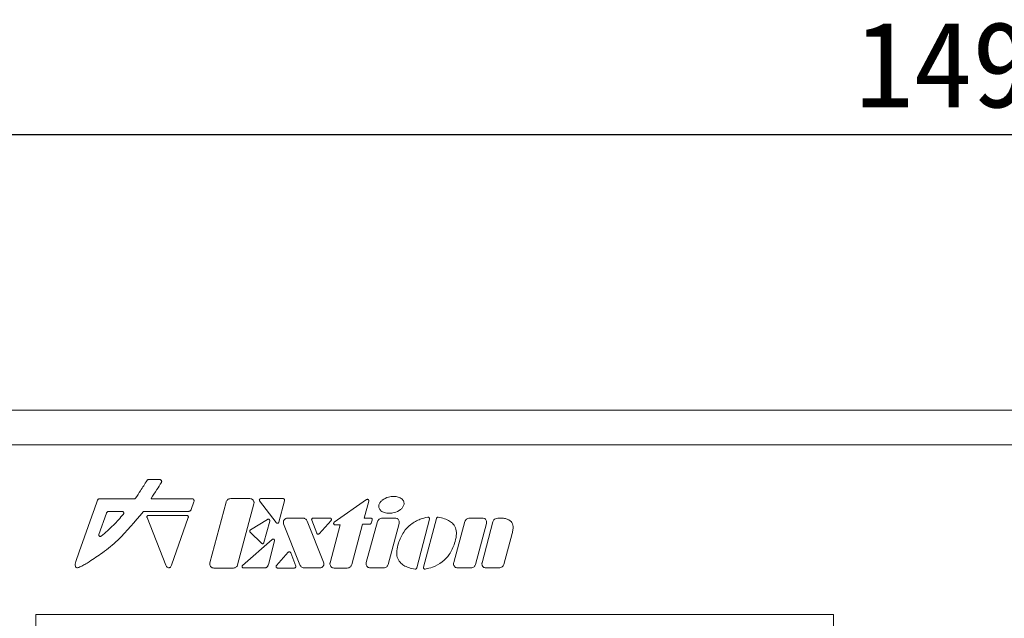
# Model space of a CAD drawing. Header units: millimetres. Extents: x 22 to 278, y 61 to 167.
# Tile 20 of 148: x 65 to 94, y 132 to 149. Entities that reach past the tile are written whole.
import ezdxf

# ---------------------------------------------------------------- set-up
doc = ezdxf.new("R2010")
doc.units = ezdxf.units.MM
doc.header["$PDSIZE"] = -1
doc.layers.get('0').update_dxf_attribs({"lineweight": 15})
doc.layers.add('標註文字', color=4, linetype='Continuous', lineweight=9)
doc.styles.add('SLDTEXTSTYLE0', font='kaiu.ttf')
doc.dimstyles.new('SLDDIMSTYLE0', dxfattribs={"dimtxt": 2.5, "dimasz": 2.5, "dimexe": 0, "dimexo": 0.0625, "dimtad": 1, "dimlfac": 2, "dimrnd": 1e-09, "dimzin": 12, "dimdsep": 46, "dimtxsty": 'SLDTEXTSTYLE0', "dimsah": 1, "dimcen": 0.09, "dimadec": 0, "dimazin": 3, "dimtfac": 1, "dimtofl": 0, "dimtmove": 0, "dimatfit": 3, "dimfxl": 0, "dimfrac": 2, "dimtolj": 1, "dimtzin": 12, "dimarcsym": 0})

# ---------------------------------------------------------------- blocks, each defined once
blk = doc.blocks.new('_D')
at = {"layer": 'Defpoints', "color": 0, "transparency": 16777216}
for p in [(128.981, 145.986), (54.481, 137.986), (128.981, 137.986)]:
    blk.add_point(p, dxfattribs=at)
at = {"layer": '標註文字', "color": 0, "lineweight": -2, "transparency": 16777216}
for p, q in [((54.481, 138.049), (54.481, 145.986)), ((56.981, 145.986), (126.481, 145.986)), ((128.981, 138.049), (128.981, 145.986))]:
    blk.add_line(p, q, dxfattribs=at)
at = {"layer": '標註文字', "color": 0, "transparency": 16777216}
for points in [[(56.981, 146.403), (56.981, 145.569), (54.481, 145.986)], [(126.481, 146.403), (126.481, 145.569), (128.981, 145.986)]]:
    blk.add_solid(points, dxfattribs=at)
at = {"layer": '標註文字', "color": 0, "transparency": 16777216, "insert": (91.731, 149.277), "char_height": 2.5, "attachment_point": 2, "style": 'SLDTEXTSTYLE0'}
blk.add_mtext('\\A1;149', dxfattribs=at)

msp = doc.modelspace()

# ---------------------------------------------------------------- linework, layer by layer
for p, q in [((55.4814, 137.9861), (127.9814, 137.9861)), ((55.4814, 136.9861), (127.9814, 136.9861)), ((122.9814, 136.9861), (60.4814, 136.9861)), ((68.9722, 135.9794), (68.7021, 135.9794)), ((67.1915, 135.3707), (67.0958, 135.0992)), ((68.2744, 135.418), (67.2584, 135.418)), ((69.9274, 135.418), (68.7568, 135.4183)), ((69.9124, 135.1086), (69.9902, 135.3294)), ((70.9243, 135.3154), (70.4541, 133.5604)), ((71.6139, 135.4201), (71.0607, 135.4201)), ((71.2583, 133.497), (71.7321, 135.266)), ((71.8989, 135.3521), (72.3745, 134.7246)), ((72.5593, 135.4201), (71.9327, 135.4201)), ((72.4554, 134.7382), (72.6194, 135.355)), ((75.0015, 135.3922), (74.0654, 134.7347)), ((74.9347, 134.853), (75.0668, 135.3465)), ((67.0782, 135.0491), (66.6631, 133.8711)), ((67.0958, 135.0992), (67.0782, 135.0491)), ((67.4497, 134.9968), (67.233, 134.3818)), ((67.9078, 135.0491), (67.5237, 135.0491)), ((68.536, 135.0491), (69.8284, 135.0491)), ((69.7876, 134.9314), (68.672, 134.9314)), ((68.631, 134.8712), (69.1746, 133.4858)), ((69.3394, 133.4847), (69.8292, 134.8727)), ((72.1277, 134.8176), (71.6318, 134.5112)), ((72.0226, 134.1424), (72.1909, 134.7706)), ((72.596, 134.6881), (73.0668, 133.4974)), ((73.15, 134.8553), (72.7099, 134.8555)), ((73.7549, 133.5756), (73.2812, 134.7663)), ((73.4117, 134.7993), (73.5558, 134.4139)), ((73.9407, 134.8565), (73.4514, 134.8565)), ((73.6271, 134.4004), (73.9723, 134.7859)), ((74.237, 134.6576), (73.9428, 133.5604)), ((74.0897, 134.6576), (74.237, 134.6576)), ((74.5751, 133.5106), (74.8874, 134.677)), ((74.8874, 134.677), (75.0927, 134.677)), ((75.1272, 134.853), (74.9347, 134.853)), ((75.3219, 134.7518), (74.9942, 133.5616)), ((75.1324, 134.7044), (75.1668, 134.7957)), ((75.8291, 134.8555), (75.458, 134.8555)), ((75.6292, 133.5115), (75.9474, 134.7015)), ((76.4592, 133.4081), (76.8275, 134.8266)), ((77.0322, 134.846), (76.6527, 133.4305)), ((77.8588, 134.7518), (77.5311, 133.5616)), ((78.366, 134.8555), (77.9949, 134.8555)), ((78.166, 133.5115), (78.4843, 134.7015)), ((78.6719, 134.7506), (78.3542, 133.5607)), ((78.9186, 134.8568), (78.8458, 134.8567)), ((71.6244, 134.4449), (71.952, 134.1232)), ((78.9849, 133.5113), (79.2265, 134.4098)), ((72.2668, 134.2367), (71.4024, 133.4819)), ((72.1521, 133.5113), (72.3318, 134.1925)), ((66.6631, 133.8711), (66.5675, 133.5941)), ((72.7309, 133.8624), (72.3857, 133.4769)), ((72.9463, 133.4635), (72.8022, 133.849)), ((70.5724, 133.4062), (71.1401, 133.4062)), ((71.4303, 133.4076), (72.0255, 133.4077)), ((72.4173, 133.4062), (72.9065, 133.4062)), ((73.1982, 133.4081), (73.6411, 133.4079)), ((74.0609, 133.4062), (74.4385, 133.4058)), ((75.1122, 133.4068), (75.4927, 133.4068)), ((77.6491, 133.4068), (78.0296, 133.4068)), ((78.4725, 133.4068), (78.8485, 133.4068)), ((88.5564, 132.0611), (65.4064, 132.0611)), ((65.4064, 132.0611), (65.4064, 94.1611)), ((88.5564, 94.1611), (88.5564, 132.0611))]:
    msp.add_line(p, q)
for points, knots in [([(68.6257, 135.94), (68.5644, 135.8435), (68.4558, 135.6724), (68.3447, 135.5031), (68.2963, 135.4293)], [0, 0, 0, 0, 0.5644954, 1, 1, 1, 1]), ([(68.7021, 135.9794), (68.6929, 135.9791), (68.676, 135.9786), (68.6539, 135.9706), (68.6375, 135.9569), (68.6298, 135.946), (68.6257, 135.94)], [0, 0, 0, 0, 0.3029947, 0.558014, 0.7618394, 1, 1, 1, 1]), ([(68.7489, 135.4259), (68.8048, 135.511), (68.9054, 135.6644), (69.0037, 135.8192), (69.0473, 135.888)], [0, 0, 0, 0, 0.5555496, 1, 1, 1, 1]), ([(69.0473, 135.888), (69.0502, 135.8936), (69.0555, 135.9041), (69.0566, 135.9216), (69.0521, 135.9378), (69.0415, 135.9538), (69.0241, 135.9679), (68.9997, 135.9781), (68.9816, 135.9789), (68.9722, 135.9794)], [0, 0, 0, 0, 0.1265351, 0.240776, 0.3520086, 0.4665665, 0.6295443, 0.806926, 1, 1, 1, 1]), ([(76.0852, 135.2383), (76.0883, 135.2547), (76.0942, 135.2865), (76.0843, 135.3345), (76.0612, 135.3772), (76.0116, 135.4281), (75.9187, 135.4727), (75.7854, 135.4889), (75.6229, 135.4673), (75.4867, 135.4041), (75.394, 135.3167), (75.3721, 135.2635), (75.3617, 135.2383)], [0, 0, 0, 0, 0.0514318, 0.0998699, 0.1486902, 0.2004771, 0.318297, 0.4602511, 0.6126712, 0.8231913, 0.916016, 1, 1, 1, 1]), ([(67.2584, 135.418), (67.2501, 135.4172), (67.2338, 135.4156), (67.214, 135.4037), (67.1993, 135.3884), (67.1941, 135.3767), (67.1915, 135.3707)], [0, 0, 0, 0, 0.2825366, 0.5588244, 0.7769628, 1, 1, 1, 1]), ([(68.2963, 135.4293), (68.2948, 135.4274), (68.2918, 135.4237), (68.2843, 135.4192), (68.2781, 135.4185), (68.2744, 135.418)], [0, 0, 0, 0, 0.2810219, 0.5590135, 1, 1, 1, 1]), ([(68.7568, 135.4183), (68.7557, 135.4183), (68.7537, 135.4182), (68.7514, 135.4186), (68.7499, 135.4192), (68.749, 135.4198), (68.7482, 135.4207), (68.7478, 135.4218), (68.7479, 135.4237), (68.7485, 135.425), (68.7489, 135.4259)], [0, 0, 0, 0, 0.2276844, 0.3977646, 0.4858947, 0.5592021, 0.62301, 0.7117527, 0.8029443, 1, 1, 1, 1]), ([(69.9902, 135.3294), (69.9929, 135.34), (69.9983, 135.3603), (69.9918, 135.3866), (69.9791, 135.4025), (69.9655, 135.4115), (69.9477, 135.4173), (69.9346, 135.4178), (69.9274, 135.418)], [0, 0, 0, 0, 0.2471386, 0.4710233, 0.5824063, 0.7017292, 0.8379407, 1, 1, 1, 1]), ([(71.0607, 135.4201), (71.0431, 135.4183), (71.0086, 135.4147), (70.9672, 135.3882), (70.9382, 135.3543), (70.929, 135.3285), (70.9243, 135.3154)], [0, 0, 0, 0, 0.2839893, 0.5581014, 0.7751227, 1, 1, 1, 1]), ([(71.7111, 135.3722), (71.704, 135.3802), (71.6902, 135.3959), (71.6573, 135.4155), (71.6305, 135.4183), (71.6139, 135.4201)], [0, 0, 0, 0, 0.2851601, 0.559622, 1, 1, 1, 1]), ([(71.7321, 135.266), (71.7342, 135.2765), (71.7382, 135.297), (71.7338, 135.3349), (71.7198, 135.358), (71.7111, 135.3722)], [0, 0, 0, 0, 0.2849615, 0.5595214, 1, 1, 1, 1]), ([(71.8947, 135.3965), (71.893, 135.3924), (71.8898, 135.3842), (71.89, 135.3718), (71.8931, 135.3609), (71.8969, 135.3551), (71.8989, 135.3521)], [0, 0, 0, 0, 0.2836731, 0.5575995, 0.774659, 1, 1, 1, 1]), ([(71.9327, 135.4201), (71.9282, 135.4197), (71.9194, 135.4189), (71.9084, 135.4132), (71.9, 135.4056), (71.8965, 135.3996), (71.8947, 135.3965)], [0, 0, 0, 0, 0.2840362, 0.5579169, 0.7748417, 1, 1, 1, 1]), ([(72.6163, 135.4008), (72.6136, 135.4038), (72.6077, 135.4105), (72.5946, 135.4163), (72.5781, 135.4196), (72.5662, 135.4199), (72.5593, 135.4201)], [0, 0, 0, 0, 0.1921477, 0.4255333, 0.6716032, 1, 1, 1, 1]), ([(72.6194, 135.355), (72.6212, 135.3641), (72.6236, 135.3766), (72.6211, 135.3924), (72.6178, 135.3981), (72.6163, 135.4008)], [0, 0, 0, 0, 0.5874929, 0.8021265, 1, 1, 1, 1]), ([(75.0501, 135.3922), (75.0458, 135.3947), (75.0374, 135.3994), (75.0237, 135.4005), (75.0114, 135.3981), (75.0048, 135.3942), (75.0015, 135.3922)], [0, 0, 0, 0, 0.2839467, 0.5579451, 0.7749474, 1, 1, 1, 1]), ([(75.0668, 135.3465), (75.0676, 135.3514), (75.0693, 135.3609), (75.0656, 135.3742), (75.0591, 135.3849), (75.0531, 135.3898), (75.0501, 135.3922)], [0, 0, 0, 0, 0.2841461, 0.5582034, 0.7751657, 1, 1, 1, 1]), ([(75.3617, 135.2383), (75.3587, 135.2219), (75.3527, 135.19), (75.3625, 135.1421), (75.3856, 135.0994), (75.4352, 135.0485), (75.5281, 135.0039), (75.6614, 134.9876), (75.824, 135.0092), (75.9603, 135.0725), (76.0529, 135.1599), (76.0748, 135.213), (76.0852, 135.2383)], [0, 0, 0, 0, 0.0514362, 0.0998637, 0.1486762, 0.2004622, 0.3182638, 0.4600775, 0.6126475, 0.8231859, 0.9160055, 1, 1, 1, 1]), ([(66.9534, 133.5883), (67.0836, 133.6735), (67.374, 133.8637), (67.9247, 134.3224), (68.2807, 134.7545), (68.5145, 135.0383)], [0, 0, 0, 0, 0.2178885, 0.4862442, 1, 1, 1, 1]), ([(67.3023, 134.3338), (67.4231, 134.4372), (67.6524, 134.6335), (67.8505, 134.8611), (67.9444, 134.9689)], [0, 0, 0, 0, 0.5265925, 1, 1, 1, 1]), ([(67.5237, 135.0491), (67.5146, 135.0482), (67.4966, 135.0464), (67.4746, 135.0332), (67.4584, 135.0164), (67.4526, 135.0034), (67.4497, 134.9968)], [0, 0, 0, 0, 0.2824893, 0.5587767, 0.7769269, 1, 1, 1, 1]), ([(67.9444, 134.9689), (67.9472, 134.973), (67.9527, 134.9809), (67.9562, 134.9948), (67.9559, 135.0084), (67.9521, 135.0213), (67.945, 135.0326), (67.935, 135.0417), (67.9222, 135.048), (67.9127, 135.0487), (67.9078, 135.0491)], [0, 0, 0, 0, 0.1345013, 0.2604509, 0.3822467, 0.5022158, 0.6216269, 0.7419805, 0.8662919, 1, 1, 1, 1]), ([(68.5145, 135.0383), (68.516, 135.04), (68.5191, 135.0436), (68.5263, 135.048), (68.5323, 135.0487), (68.536, 135.0491)], [0, 0, 0, 0, 0.2821613, 0.5607471, 1, 1, 1, 1]), ([(68.672, 134.9314), (68.6665, 134.9308), (68.6557, 134.9297), (68.6419, 134.9207), (68.6317, 134.9076), (68.6262, 134.8899), (68.6294, 134.8775), (68.631, 134.8712)], [0, 0, 0, 0, 0.1937372, 0.3774981, 0.5586135, 0.7734688, 1, 1, 1, 1]), ([(69.8292, 134.8727), (69.8305, 134.878), (69.833, 134.8883), (69.8294, 134.9041), (69.8208, 134.9179), (69.8064, 134.9291), (69.794, 134.9306), (69.7876, 134.9314)], [0, 0, 0, 0, 0.1934947, 0.3773499, 0.5586058, 0.7736405, 1, 1, 1, 1]), ([(69.8284, 135.0491), (69.8373, 135.0496), (69.853, 135.0505), (69.8741, 135.0555), (69.8911, 135.0661), (69.9036, 135.0847), (69.9092, 135.1), (69.9124, 135.1086)], [0, 0, 0, 0, 0.2369465, 0.417362, 0.5689318, 0.7572414, 1, 1, 1, 1]), ([(72.1753, 134.8156), (72.1711, 134.8181), (72.163, 134.8231), (72.1498, 134.8247), (72.1377, 134.8229), (72.1311, 134.8194), (72.1277, 134.8176)], [0, 0, 0, 0, 0.2847191, 0.5586858, 0.7754125, 1, 1, 1, 1]), ([(72.1909, 134.7706), (72.1917, 134.7754), (72.1934, 134.7847), (72.19, 134.7977), (72.1838, 134.8082), (72.1782, 134.8131), (72.1753, 134.8156)], [0, 0, 0, 0, 0.2842888, 0.558182, 0.775041, 1, 1, 1, 1]), ([(72.3745, 134.7246), (72.3782, 134.7206), (72.3852, 134.713), (72.3978, 134.7064), (72.4097, 134.7036), (72.417, 134.7043), (72.4206, 134.7046)], [0, 0, 0, 0, 0.3075113, 0.587549, 0.7955696, 1, 1, 1, 1]), ([(72.4206, 134.7046), (72.4248, 134.7057), (72.4333, 134.7078), (72.4434, 134.7157), (72.4508, 134.7261), (72.4537, 134.7339), (72.4554, 134.7382)], [0, 0, 0, 0, 0.2567761, 0.5098613, 0.7332525, 1, 1, 1, 1]), ([(72.6086, 134.8019), (72.603, 134.7921), (72.5918, 134.7728), (72.5839, 134.7329), (72.5914, 134.7052), (72.596, 134.6881)], [0, 0, 0, 0, 0.2850075, 0.5595717, 1, 1, 1, 1]), ([(72.7099, 134.8555), (72.6986, 134.8546), (72.6764, 134.853), (72.6389, 134.8371), (72.6202, 134.8153), (72.6086, 134.8019)], [0, 0, 0, 0, 0.2851399, 0.559731, 1, 1, 1, 1]), ([(73.2812, 134.7663), (73.2739, 134.7806), (73.2596, 134.8088), (73.2249, 134.8366), (73.1875, 134.8526), (73.1626, 134.8544), (73.15, 134.8553)], [0, 0, 0, 0, 0.2840917, 0.5580378, 0.7749679, 1, 1, 1, 1]), ([(73.4166, 134.8382), (73.4146, 134.8349), (73.4107, 134.8284), (73.4078, 134.8147), (73.4103, 134.8052), (73.4117, 134.7993)], [0, 0, 0, 0, 0.2848007, 0.5592615, 1, 1, 1, 1]), ([(73.4514, 134.8565), (73.4476, 134.8562), (73.4399, 134.8557), (73.4271, 134.8503), (73.4206, 134.8428), (73.4166, 134.8382)], [0, 0, 0, 0, 0.2852663, 0.5596012, 1, 1, 1, 1]), ([(73.9794, 134.8314), (73.9772, 134.8355), (73.9727, 134.8435), (73.9625, 134.8513), (73.9516, 134.8558), (73.9444, 134.8563), (73.9407, 134.8565)], [0, 0, 0, 0, 0.2842353, 0.5581382, 0.7750175, 1, 1, 1, 1]), ([(73.9723, 134.7859), (73.9751, 134.7896), (73.9806, 134.7969), (73.9835, 134.8094), (73.9832, 134.8212), (73.9807, 134.828), (73.9794, 134.8314)], [0, 0, 0, 0, 0.2843121, 0.558164, 0.7750009, 1, 1, 1, 1]), ([(74.0654, 134.7347), (74.0615, 134.7314), (74.0539, 134.7248), (74.0482, 134.7117), (74.0466, 134.6989), (74.0484, 134.6911), (74.0493, 134.6872)], [0, 0, 0, 0, 0.28406072, 0.55824633, 0.77522353, 1, 1, 1, 1]), ([(74.0493, 134.6872), (74.0513, 134.6825), (74.0553, 134.6733), (74.066, 134.664), (74.0778, 134.6586), (74.0857, 134.6579), (74.0897, 134.6576)], [0, 0, 0, 0, 0.284021, 0.5580443, 0.7749924, 1, 1, 1, 1]), ([(75.0927, 134.677), (75.0976, 134.6775), (75.1072, 134.6784), (75.1189, 134.6852), (75.1276, 134.694), (75.1308, 134.7009), (75.1324, 134.7044)], [0, 0, 0, 0, 0.2844674, 0.5585258, 0.7753634, 1, 1, 1, 1]), ([(75.162, 134.8348), (75.1596, 134.8378), (75.1548, 134.8437), (75.143, 134.8513), (75.1332, 134.8524), (75.1272, 134.853)], [0, 0, 0, 0, 0.284815, 0.5592947, 1, 1, 1, 1]), ([(75.1668, 134.7957), (75.1679, 134.7994), (75.1701, 134.8067), (75.1696, 134.8207), (75.1649, 134.8294), (75.162, 134.8348)], [0, 0, 0, 0, 0.2846903, 0.5591268, 1, 1, 1, 1]), ([(75.458, 134.8555), (75.4406, 134.8537), (75.4062, 134.8502), (75.365, 134.824), (75.3359, 134.7904), (75.3266, 134.7648), (75.3219, 134.7518)], [0, 0, 0, 0, 0.2840485, 0.5581988, 0.7752025, 1, 1, 1, 1]), ([(75.9262, 134.8076), (75.9192, 134.8156), (75.9053, 134.8313), (75.8725, 134.8509), (75.8457, 134.8538), (75.8291, 134.8555)], [0, 0, 0, 0, 0.2851731, 0.559603, 1, 1, 1, 1]), ([(75.9474, 134.7015), (75.9494, 134.712), (75.9534, 134.7325), (75.949, 134.7704), (75.9349, 134.7934), (75.9262, 134.8076)], [0, 0, 0, 0, 0.2851044, 0.559607, 1, 1, 1, 1]), ([(76.7769, 134.8816), (76.7047, 134.8647), (76.5293, 134.8238), (76.2825, 134.683), (76.0501, 134.4456), (75.9709, 134.238), (75.9277, 134.1247)], [0, 0, 0, 0, 0.1852877, 0.4494963, 0.6997436, 1, 1, 1, 1]), ([(76.8172, 134.8678), (76.8141, 134.8707), (76.808, 134.8763), (76.7942, 134.8825), (76.7835, 134.882), (76.7769, 134.8816)], [0, 0, 0, 0, 0.2854112, 0.5601332, 1, 1, 1, 1]), ([(76.8275, 134.8266), (76.8282, 134.8307), (76.8297, 134.8389), (76.8273, 134.8538), (76.8211, 134.8625), (76.8172, 134.8678)], [0, 0, 0, 0, 0.2854181, 0.5601981, 1, 1, 1, 1]), ([(77.081, 134.8785), (77.0749, 134.8787), (77.0628, 134.8791), (77.0478, 134.8708), (77.0371, 134.8595), (77.0339, 134.8505), (77.0322, 134.846)], [0, 0, 0, 0, 0.2827405, 0.5570028, 0.7749963, 1, 1, 1, 1]), ([(77.5579, 134.1251), (77.5792, 134.1982), (77.6178, 134.3309), (77.6085, 134.5287), (77.5306, 134.6788), (77.4082, 134.7779), (77.2579, 134.8444), (77.1433, 134.8665), (77.081, 134.8785)], [0, 0, 0, 0, 0.2131642, 0.3866278, 0.5426562, 0.6725528, 0.8222387, 1, 1, 1, 1]), ([(77.9949, 134.8555), (77.9774, 134.8537), (77.9431, 134.8502), (77.9019, 134.824), (77.8728, 134.7904), (77.8635, 134.7648), (77.8588, 134.7518)], [0, 0, 0, 0, 0.28390909, 0.55808584, 0.77514972, 1, 1, 1, 1]), ([(78.4631, 134.8076), (78.4561, 134.8156), (78.4422, 134.8313), (78.4094, 134.8509), (78.3826, 134.8538), (78.366, 134.8555)], [0, 0, 0, 0, 0.2850939, 0.5594836, 1, 1, 1, 1]), ([(78.4843, 134.7015), (78.4863, 134.712), (78.4903, 134.7325), (78.4859, 134.7704), (78.4718, 134.7934), (78.4631, 134.8076)], [0, 0, 0, 0, 0.2851219, 0.5595956, 1, 1, 1, 1]), ([(78.8458, 134.8567), (78.8206, 134.8551), (78.7752, 134.8522), (78.7204, 134.826), (78.6862, 134.7904), (78.6767, 134.7639), (78.6719, 134.7506)], [0, 0, 0, 0, 0.3427107, 0.6176589, 0.8097765, 1, 1, 1, 1]), ([(79.2265, 134.4098), (79.2367, 134.446), (79.2554, 134.5123), (79.2605, 134.609), (79.2423, 134.6922), (79.1974, 134.7612), (79.1258, 134.8122), (79.0299, 134.8453), (78.9579, 134.8527), (78.9186, 134.8568)], [0, 0, 0, 0, 0.1690203, 0.3106563, 0.4327116, 0.5470709, 0.6739995, 0.8219566, 1, 1, 1, 1]), ([(67.233, 134.3818), (67.2317, 134.3767), (67.2293, 134.367), (67.2321, 134.3524), (67.2389, 134.3402), (67.249, 134.3307), (67.2614, 134.3246), (67.2752, 134.3225), (67.2899, 134.325), (67.298, 134.3308), (67.3023, 134.3338)], [0, 0, 0, 0, 0.13632145, 0.26079803, 0.38101628, 0.50030129, 0.61951704, 0.73955265, 0.86381128, 1, 1, 1, 1]), ([(71.6119, 134.4798), (71.6118, 134.4762), (71.6115, 134.469), (71.6149, 134.4564), (71.6208, 134.4493), (71.6244, 134.4449)], [0, 0, 0, 0, 0.2842549, 0.5587419, 1, 1, 1, 1]), ([(71.6318, 134.5112), (71.6288, 134.5091), (71.623, 134.5049), (71.6151, 134.4944), (71.6132, 134.4854), (71.6119, 134.4798)], [0, 0, 0, 0, 0.2847912, 0.5591216, 1, 1, 1, 1]), ([(73.5558, 134.4139), (73.5575, 134.4101), (73.561, 134.4028), (73.5715, 134.3922), (73.5815, 134.389), (73.5877, 134.387)], [0, 0, 0, 0, 0.28467053, 0.55926463, 1, 1, 1, 1]), ([(73.5877, 134.387), (73.5918, 134.3866), (73.5999, 134.3857), (73.6143, 134.3893), (73.6222, 134.3962), (73.6271, 134.4004)], [0, 0, 0, 0, 0.2850091, 0.5596285, 1, 1, 1, 1]), ([(71.952, 134.1232), (71.9552, 134.1205), (71.9615, 134.1152), (71.9758, 134.11), (71.9863, 134.1116), (71.9928, 134.1125)], [0, 0, 0, 0, 0.2851559, 0.5595757, 1, 1, 1, 1]), ([(71.9928, 134.1125), (71.9968, 134.1139), (72.0045, 134.1167), (72.0161, 134.1264), (72.0201, 134.1363), (72.0226, 134.1424)], [0, 0, 0, 0, 0.2852228, 0.559708, 1, 1, 1, 1]), ([(72.3109, 134.2406), (72.3066, 134.2423), (72.2984, 134.2456), (72.2861, 134.2458), (72.2752, 134.2428), (72.2697, 134.2388), (72.2668, 134.2367)], [0, 0, 0, 0, 0.2884695, 0.5630024, 0.7767222, 1, 1, 1, 1]), ([(72.3318, 134.1925), (72.3323, 134.1974), (72.3335, 134.2076), (72.3294, 134.2217), (72.322, 134.2338), (72.3146, 134.2383), (72.3109, 134.2406)], [0, 0, 0, 0, 0.2623823, 0.5432097, 0.7675342, 1, 1, 1, 1]), ([(75.9277, 134.1247), (75.907, 134.0515), (75.8695, 133.9185), (75.8804, 133.7208), (75.9595, 133.5713), (76.0827, 133.4731), (76.2335, 133.4078), (76.3483, 133.3866), (76.4106, 133.3751)], [0, 0, 0, 0, 0.2131654, 0.386629, 0.5426566, 0.6725527, 0.8222384, 1, 1, 1, 1]), ([(76.7028, 133.375), (76.7752, 133.3913), (76.9508, 133.4309), (77.1987, 133.5697), (77.4331, 133.8052), (77.5139, 134.0122), (77.5579, 134.1251)], [0, 0, 0, 0, 0.185291, 0.4494998, 0.6997441, 1, 1, 1, 1]), ([(72.7703, 133.8757), (72.7662, 133.8761), (72.7582, 133.877), (72.7437, 133.8735), (72.7358, 133.8666), (72.7309, 133.8624)], [0, 0, 0, 0, 0.2852008, 0.5599526, 1, 1, 1, 1]), ([(72.8022, 133.849), (72.8004, 133.8527), (72.797, 133.8601), (72.7865, 133.8706), (72.7765, 133.8738), (72.7703, 133.8757)], [0, 0, 0, 0, 0.2847553, 0.5593216, 1, 1, 1, 1]), ([(66.5675, 133.5941), (66.5601, 133.5676), (66.548, 133.524), (66.5455, 133.4713), (66.554, 133.4429), (66.5632, 133.4291), (66.5818, 133.4155), (66.6151, 133.4132), (66.6599, 133.4254), (66.6905, 133.4401), (66.7082, 133.4487)], [0, 0, 0, 0, 0.2548539, 0.4196262, 0.4780163, 0.5266573, 0.5709303, 0.6864068, 0.8179904, 1, 1, 1, 1]), ([(66.7082, 133.4487), (66.7473, 133.469), (66.8308, 133.5124), (66.9108, 133.5619), (66.9534, 133.5883)], [0, 0, 0, 0, 0.4672689, 1, 1, 1, 1]), ([(69.1746, 133.4858), (69.1803, 133.4745), (69.1913, 133.4522), (69.2178, 133.4268), (69.2468, 133.4125), (69.2757, 133.4118), (69.3014, 133.4237), (69.3242, 133.449), (69.3339, 133.4718), (69.3394, 133.4847)], [0, 0, 0, 0, 0.1619974, 0.3196432, 0.4654593, 0.5700271, 0.6820142, 0.8192869, 1, 1, 1, 1]), ([(70.4541, 133.5604), (70.4521, 133.5499), (70.4481, 133.5294), (70.4525, 133.4914), (70.4666, 133.4684), (70.4753, 133.4542)], [0, 0, 0, 0, 0.2852037, 0.559607, 1, 1, 1, 1]), ([(71.1401, 133.4062), (71.1553, 133.4078), (71.1852, 133.4108), (71.2211, 133.4338), (71.2463, 133.4633), (71.2542, 133.4856), (71.2583, 133.497)], [0, 0, 0, 0, 0.2838303, 0.5579306, 0.7750248, 1, 1, 1, 1]), ([(71.4024, 133.4819), (71.399, 133.4784), (71.3924, 133.4714), (71.388, 133.4585), (71.3874, 133.4461), (71.3895, 133.4388), (71.3906, 133.4351)], [0, 0, 0, 0, 0.2843022, 0.5585358, 0.7754541, 1, 1, 1, 1]), ([(72.0255, 133.4077), (72.0296, 133.4076), (72.039, 133.4075), (72.0543, 133.4077), (72.0723, 133.411), (72.0908, 133.4185), (72.1091, 133.4315), (72.1261, 133.4508), (72.1415, 133.4778), (72.1484, 133.4994), (72.1521, 133.5113)], [0, 0, 0, 0, 0.0677555, 0.1565204, 0.2548356, 0.3689296, 0.4865688, 0.6250228, 0.7928415, 1, 1, 1, 1]), ([(72.3857, 133.4769), (72.3829, 133.4732), (72.3774, 133.4659), (72.3744, 133.4533), (72.3748, 133.4416), (72.3773, 133.4348), (72.3786, 133.4313)], [0, 0, 0, 0, 0.2839125, 0.5576795, 0.7746175, 1, 1, 1, 1]), ([(73.0668, 133.4974), (73.0741, 133.483), (73.0883, 133.4548), (73.1231, 133.4268), (73.1606, 133.4108), (73.1855, 133.409), (73.1982, 133.4081)], [0, 0, 0, 0, 0.2841804, 0.558106, 0.7750184, 1, 1, 1, 1]), ([(73.7424, 133.4616), (73.7481, 133.4714), (73.7592, 133.4907), (73.767, 133.5307), (73.7595, 133.5585), (73.7549, 133.5756)], [0, 0, 0, 0, 0.2851593, 0.5597045, 1, 1, 1, 1]), ([(73.9428, 133.5604), (73.9407, 133.55), (73.9367, 133.5294), (73.9411, 133.4915), (73.9552, 133.4685), (73.9638, 133.4543)], [0, 0, 0, 0, 0.28497309, 0.55951768, 1, 1, 1, 1]), ([(74.4385, 133.4058), (74.4561, 133.4076), (74.4906, 133.4111), (74.5321, 133.4376), (74.5612, 133.4716), (74.5704, 133.4975), (74.5751, 133.5106)], [0, 0, 0, 0, 0.2838898, 0.5579237, 0.77499, 1, 1, 1, 1]), ([(74.9942, 133.5616), (74.9921, 133.5512), (74.9879, 133.5306), (74.9921, 133.4924), (75.0062, 133.4692), (75.0149, 133.455)], [0, 0, 0, 0, 0.284851, 0.5592498, 1, 1, 1, 1]), ([(75.4927, 133.4068), (75.5103, 133.4086), (75.5448, 133.4121), (75.5862, 133.4386), (75.6153, 133.4726), (75.6245, 133.4983), (75.6292, 133.5115)], [0, 0, 0, 0, 0.2841253, 0.5582233, 0.7751866, 1, 1, 1, 1]), ([(77.5311, 133.5616), (77.529, 133.5512), (77.5248, 133.5306), (77.529, 133.4924), (77.5431, 133.4692), (77.5518, 133.455)], [0, 0, 0, 0, 0.2848469, 0.5592339, 1, 1, 1, 1]), ([(78.0296, 133.4068), (78.0472, 133.4086), (78.0817, 133.4121), (78.1231, 133.4386), (78.1522, 133.4725), (78.1614, 133.4983), (78.166, 133.5115)], [0, 0, 0, 0, 0.28408012, 0.5582888, 0.77526782, 1, 1, 1, 1]), ([(78.3542, 133.5607), (78.3522, 133.5503), (78.3482, 133.5297), (78.3526, 133.4918), (78.3667, 133.4688), (78.3754, 133.4546)], [0, 0, 0, 0, 0.2849334, 0.5593177, 1, 1, 1, 1]), ([(78.8485, 133.4068), (78.8661, 133.4086), (78.9006, 133.4121), (78.9419, 133.4386), (78.971, 133.4725), (78.9802, 133.4982), (78.9849, 133.5113)], [0, 0, 0, 0, 0.2839327, 0.5580029, 0.7750546, 1, 1, 1, 1]), ([(70.4753, 133.4542), (70.4823, 133.4462), (70.4962, 133.4305), (70.5289, 133.4108), (70.5558, 133.408), (70.5724, 133.4062)], [0, 0, 0, 0, 0.2850302, 0.5594476, 1, 1, 1, 1]), ([(71.3906, 133.4351), (71.3928, 133.4307), (71.397, 133.422), (71.4075, 133.4134), (71.4189, 133.4085), (71.4264, 133.4079), (71.4303, 133.4076)], [0, 0, 0, 0, 0.2839133, 0.5577134, 0.774705, 1, 1, 1, 1]), ([(72.3786, 133.4313), (72.3808, 133.4273), (72.3853, 133.4193), (72.3955, 133.4114), (72.4064, 133.407), (72.4136, 133.4065), (72.4173, 133.4062)], [0, 0, 0, 0, 0.2836509, 0.5577302, 0.7748172, 1, 1, 1, 1]), ([(72.9065, 133.4062), (72.9104, 133.4065), (72.918, 133.4071), (72.9309, 133.4125), (72.9374, 133.4199), (72.9414, 133.4245)], [0, 0, 0, 0, 0.2851293, 0.5596363, 1, 1, 1, 1]), ([(72.9414, 133.4245), (72.9434, 133.4279), (72.9473, 133.4344), (72.9502, 133.4481), (72.9478, 133.4576), (72.9463, 133.4635)], [0, 0, 0, 0, 0.2849772, 0.559645, 1, 1, 1, 1]), ([(73.6411, 133.4079), (73.6524, 133.4088), (73.6746, 133.4104), (73.7121, 133.4264), (73.7308, 133.4482), (73.7424, 133.4616)], [0, 0, 0, 0, 0.2850883, 0.5597699, 1, 1, 1, 1]), ([(73.9638, 133.4543), (73.9709, 133.4463), (73.9847, 133.4306), (74.0175, 133.4109), (74.0443, 133.408), (74.0609, 133.4062)], [0, 0, 0, 0, 0.2849277, 0.5593393, 1, 1, 1, 1]), ([(75.0149, 133.455), (75.022, 133.4469), (75.0358, 133.4311), (75.0687, 133.4114), (75.0956, 133.4086), (75.1122, 133.4068)], [0, 0, 0, 0, 0.2849275, 0.5593173, 1, 1, 1, 1]), ([(76.4106, 133.3751), (76.4168, 133.375), (76.4288, 133.3747), (76.4438, 133.3831), (76.4544, 133.3946), (76.4576, 133.4035), (76.4592, 133.4081)], [0, 0, 0, 0, 0.2829222, 0.5571025, 0.7750224, 1, 1, 1, 1]), ([(76.6527, 133.4305), (76.6519, 133.4263), (76.6504, 133.4182), (76.6526, 133.4032), (76.6588, 133.3945), (76.6626, 133.3892)], [0, 0, 0, 0, 0.2858732, 0.5606646, 1, 1, 1, 1]), ([(76.6626, 133.3892), (76.6657, 133.3862), (76.6717, 133.3805), (76.6855, 133.3743), (76.6962, 133.3747), (76.7028, 133.375)], [0, 0, 0, 0, 0.2853464, 0.5600884, 1, 1, 1, 1]), ([(77.5518, 133.455), (77.5589, 133.4469), (77.5727, 133.4311), (77.6056, 133.4114), (77.6325, 133.4086), (77.6491, 133.4068)], [0, 0, 0, 0, 0.2850999, 0.5594444, 1, 1, 1, 1]), ([(78.3754, 133.4546), (78.3825, 133.4466), (78.3963, 133.4309), (78.4291, 133.4114), (78.4559, 133.4085), (78.4725, 133.4068)], [0, 0, 0, 0, 0.2850611, 0.5594598, 1, 1, 1, 1])]:
    msp.add_open_spline(points, degree=3, knots=knots)

# ---------------------------------------------------------------- dimensions: what is measured, and where the dimension line sits
at = {"layer": '標註文字'}
dim = msp.add_linear_dim(base=(128.9814, 145.9861), p1=(54.4814, 137.9861), p2=(128.9814, 137.9861), dimstyle='SLDDIMSTYLE0', dxfattribs=at)
dim.commit()
dim.dimension.update_dxf_attribs({"geometry": '_D', "text_midpoint": (91.7314, 145.9861), "dimtype": 160})

doc.saveas('drawing.dxf')
